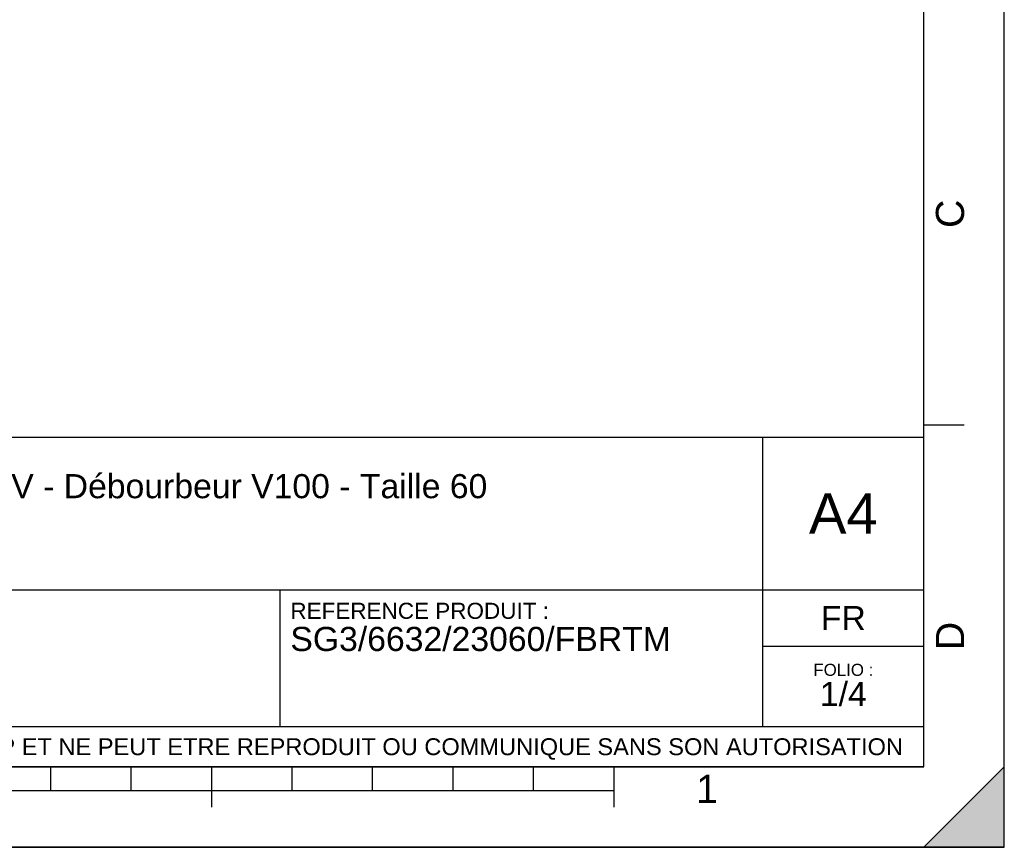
# Model space of a CAD drawing. Header units: millimetres. Extents: x 0 to 297, y 0 to 210.
# Tile 18 of 28: x 175 to 297, y 0 to 103. Entities that reach past the tile are written whole.
import ezdxf

# ---------------------------------------------------------------- set-up
doc = ezdxf.new("R2010")
doc.units = ezdxf.units.MM
doc.header["$LTSCALE"] = 16.335
doc.layers.get('0').update_dxf_attribs({"linetype": 'CONTINUOUS'})
doc.styles.get("Standard").update_dxf_attribs({"font": 'arial.ttf'})
doc.styles.add('TEXTSTYLE_2', font='arial.ttf')

# ---------------------------------------------------------------- blocks, each defined once
blk = doc.blocks.new('MARGEA4_BL0', base_point=(148.51, 105.01))
at = {"color": 7, "linetype": 'Continuous'}
for p, q in [((297.01, 0.01), (297.01, 210.01)), ((297.01, 0.01), (297.01, 210.01)), ((287.01, 10.01), (287.01, 200.01)), ((292.01, 52.51), (287.01, 52.51)), ((287.01, 10.01), (10.01, 10.01)), ((178.51, 7.01), (178.51, 10.01)), ((188.51, 7.01), (188.51, 10.01)), ((198.51, 5.01), (198.51, 10.01)), ((208.51, 7.01), (208.51, 10.01)), ((218.51, 7.01), (218.51, 10.01)), ((228.51, 7.01), (228.51, 10.01)), ((238.51, 7.01), (238.51, 10.01)), ((248.51, 5.01), (248.51, 10.01)), ((297.01, 10.01), (287.01, 0.01)), ((297.01, 10.01), (287.01, 0.01)), ((297.01, 0.01), (297.01, 10.01)), ((248.51, 7.01), (48.51, 7.01)), ((297.01, 0.01), (0.01, 0.01)), ((297.01, 0.01), (0.01, 0.01)), ((287.01, 0.01), (297.01, 0.01))]:
    blk.add_line(p, q, dxfattribs=at)
blk.add_solid([(297.01, 10.01), (287.01, 0.01), (297.01, 0.01)], dxfattribs=at)
at = {"color": 2, "linetype": 'Continuous', "style": 'TEXTSTYLE_2', "oblique": 0}
for s, p in [('C', (292.01, 77.01)), ('D', (292.01, 24.51))]:
    blk.add_text(s, height=3.5, rotation=90, dxfattribs=at).set_placement(p)
blk.add_text('1', height=3.5, dxfattribs=at).set_placement((258.71, 5.52))
blk = doc.blocks.new('*T6')
at = {"color": 2, "linetype": 'Continuous'}
for p, q in [((0, 0), (0, 41)), ((0, 41), (190, 41)), ((25, 22), (25, 41)), ((170, 5), (170, 41)), ((190, 0), (190, 41)), ((0, 31.5), (25, 31.5)), ((0, 22), (190, 22)), ((110, 5), (110, 22)), ((170, 15), (190, 15)), ((0, 5), (190, 5)), ((0, 0), (190, 0))]:
    blk.add_line(p, q, dxfattribs=at)
at = {"color": 2, "linetype": 'Continuous', "line_spacing_factor": 0.9}
for s, insert, char_height, width, attachment_point in [('ECHELLE :\\P\\H2.5;1:100', (1.28, 39.4), 2, 28.5204, 1), ('TITRE : \\P\\H3.0;Séparateur de graisses PRV - Débourbeur V100 - Taille 60', (26.28, 39.4), 2, 218.7435, 1), ('A4', (180, 34), 5, 17.0632, 2), ('REFERENCE PRODUIT :\\P\\H3.0;SG3/6632/23060/FBRTM', (111.28, 20.4), 2, 94.461, 1), ('FR', (180, 20), 3, 11.1524, 2), ('FOLIO :  \\P\\H3.0;1/4', (180, 12.81), 1.5, 17.197, 2), ('CE PLAN EST LA PROPRIETE DE LA SOCIETE SIMOP ET NE PEUT ETRE REPRODUIT OU COMMUNIQUE SANS SON AUTORISATION', (95, 3.55), 2.1, 368.8974, 2)]:
    blk.add_mtext(s, dxfattribs=dict(at, insert=insert, char_height=char_height, width=width, attachment_point=attachment_point))

msp = doc.modelspace()

# ---------------------------------------------------------------- linework, layer by layer
at = {"color": 7, "linetype": 'Continuous'}
for p, q in [((297, 0), (297, 210)), ((297.01, 0.01), (297.01, 200.01)), ((0, 0), (297, 0))]:
    msp.add_line(p, q, dxfattribs=at)

# ---------------------------------------------------------------- block references
at = {"color": 2, "linetype": 'Continuous'}
msp.add_blockref('MARGEA4_BL0', (148.51, 105.01), dxfattribs=at)
msp.add_blockref('*T6', (97.01, 10.01))

doc.saveas('drawing.dxf')
